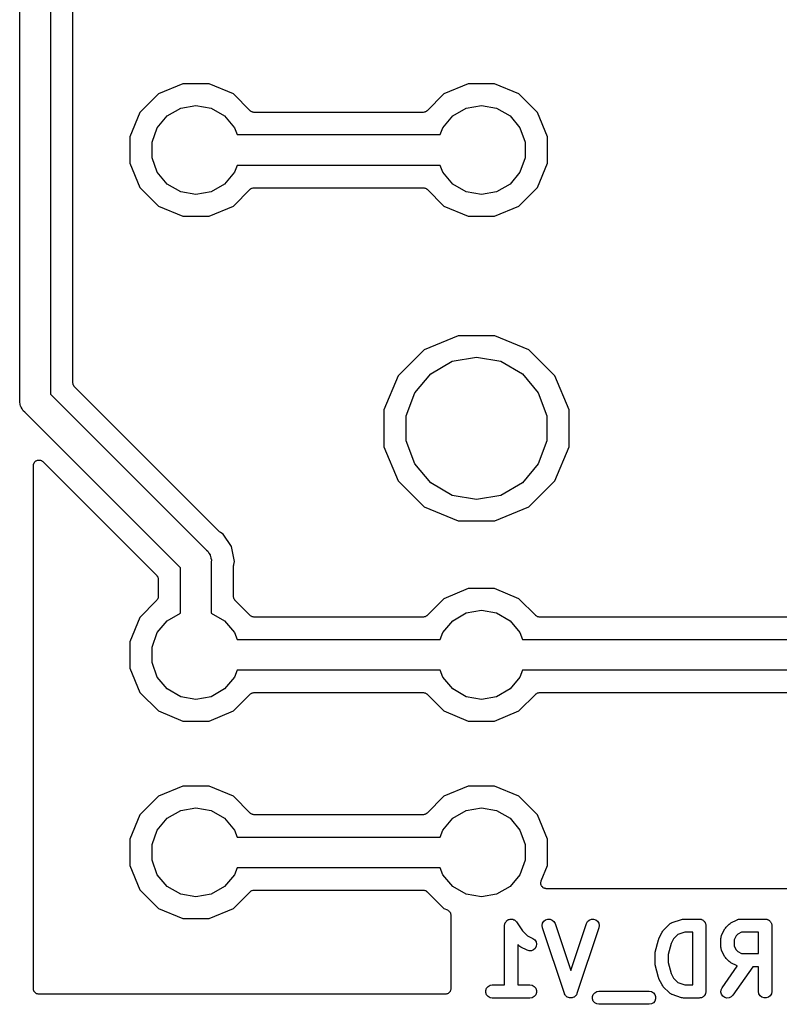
# Model space of a CAD drawing. Extents: x 66 to 115.1, y -104 to -36.7.
# Tile 1 of 10: x 73 to 90.3, y -104 to -81.5. Entities that reach past the tile are written whole.
import ezdxf

# ---------------------------------------------------------------- set-up
doc = ezdxf.new("R2010")
doc.units = 0
doc.header["$MEASUREMENT"] = 0
doc.layers.add('BLACK', color=7, linetype='CONTINUOUS')

msp = doc.modelspace()

# ---------------------------------------------------------------- linework, layer by layer
at = {"layer": 'BLACK', "linetype": 'CONTINUOUS'}
for p, q in [((72.99, -90.1947), (72.99, -51.535)), ((73.69, -51.4053), (73.69, -90.065)), ((74.198, -89.802), (74.198, -78.718)), ((76.7, -82.992), (76.1458, -83.2216)), ((77.3, -82.992), (76.7, -82.992)), ((77.8542, -83.2216), (77.3, -82.992)), ((83.2, -82.992), (82.6458, -83.2216)), ((83.8, -82.992), (83.2, -82.992)), ((84.3542, -83.2216), (83.8, -82.992)), ((76.1458, -83.2216), (75.7216, -83.6458)), ((78.2374, -83.6048), (77.8542, -83.2216)), ((82.6458, -83.2216), (82.2626, -83.6048)), ((84.7784, -83.6458), (84.3542, -83.2216)), ((75.7216, -83.6458), (75.492, -84.2)), ((76.3473, -83.7221), (76.6527, -83.5458)), ((76.6527, -83.5458), (77, -83.4846)), ((77, -83.4846), (77.3473, -83.5458)), ((77.3473, -83.5458), (77.6527, -83.7221)), ((78.242, -83.608), (78.2374, -83.6048)), ((78.2456, -83.6123), (78.242, -83.608)), ((78.26, -83.6206), (78.2456, -83.6123)), ((78.2736, -83.6301), (78.26, -83.6206)), ((78.279, -83.6315), (78.2736, -83.6301)), ((78.2838, -83.6343), (78.279, -83.6315)), ((78.3001, -83.6372), (78.2838, -83.6343)), ((78.3162, -83.6415), (78.3001, -83.6372)), ((78.3217, -83.641), (78.3162, -83.6415)), ((78.3272, -83.642), (78.3217, -83.641)), ((82.1728, -83.642), (78.3272, -83.642)), ((82.1783, -83.641), (82.1728, -83.642)), ((82.1838, -83.6415), (82.1783, -83.641)), ((82.1999, -83.6372), (82.1838, -83.6415)), ((82.2162, -83.6343), (82.1999, -83.6372)), ((82.221, -83.6315), (82.2162, -83.6343)), ((82.2264, -83.6301), (82.221, -83.6315)), ((82.24, -83.6206), (82.2264, -83.6301)), ((82.2544, -83.6123), (82.24, -83.6206)), ((82.258, -83.608), (82.2544, -83.6123)), ((82.2626, -83.6048), (82.258, -83.608)), ((82.8473, -83.7221), (83.1527, -83.5458)), ((83.1527, -83.5458), (83.5, -83.4846)), ((83.5, -83.4846), (83.8473, -83.5458)), ((83.8473, -83.5458), (84.1527, -83.7221)), ((85.008, -84.2), (84.7784, -83.6458)), ((76.1206, -83.9923), (76.3473, -83.7221)), ((77.6527, -83.7221), (77.8794, -83.9923)), ((82.6206, -83.9923), (82.8473, -83.7221)), ((84.1527, -83.7221), (84.3794, -83.9923)), ((76, -84.3237), (76.1206, -83.9923)), ((77.8794, -83.9923), (77.9368, -84.15)), ((82.5632, -84.15), (82.6206, -83.9923)), ((84.3794, -83.9923), (84.5, -84.3237)), ((75.492, -84.2), (75.492, -84.8)), ((76, -84.6763), (76, -84.3237)), ((77.9368, -84.15), (82.5632, -84.15)), ((84.5, -84.3237), (84.5, -84.6763)), ((85.008, -84.8), (85.008, -84.2)), ((76.1206, -85.0077), (76, -84.6763)), ((84.5, -84.6763), (84.3794, -85.0077)), ((75.492, -84.8), (75.7216, -85.3542)), ((76.3473, -85.2779), (76.1206, -85.0077)), ((77.8794, -85.0077), (77.6527, -85.2779)), ((77.9368, -84.85), (77.8794, -85.0077)), ((82.5632, -84.85), (77.9368, -84.85)), ((82.6206, -85.0077), (82.5632, -84.85)), ((82.8473, -85.2779), (82.6206, -85.0077)), ((84.3794, -85.0077), (84.1527, -85.2779)), ((84.7784, -85.3542), (85.008, -84.8)), ((75.7216, -85.3542), (76.1458, -85.7784)), ((76.6527, -85.4542), (76.3473, -85.2779)), ((77, -85.5154), (76.6527, -85.4542)), ((77.3473, -85.4542), (77, -85.5154)), ((77.6527, -85.2779), (77.3473, -85.4542)), ((77.8542, -85.7784), (78.2374, -85.3952)), ((78.2374, -85.3952), (78.242, -85.392)), ((78.242, -85.392), (78.2456, -85.3877)), ((78.2456, -85.3877), (78.26, -85.3794)), ((78.26, -85.3794), (78.2736, -85.3699)), ((78.2736, -85.3699), (78.279, -85.3685)), ((78.279, -85.3685), (78.2838, -85.3657)), ((78.2838, -85.3657), (78.3001, -85.3628)), ((78.3001, -85.3628), (78.3162, -85.3585)), ((78.3162, -85.3585), (78.3217, -85.359)), ((78.3217, -85.359), (78.3272, -85.358)), ((78.3272, -85.358), (82.1728, -85.358)), ((82.1728, -85.358), (82.1783, -85.359)), ((82.1783, -85.359), (82.1838, -85.3585)), ((82.1838, -85.3585), (82.1999, -85.3628)), ((82.1999, -85.3628), (82.2162, -85.3657)), ((82.2162, -85.3657), (82.221, -85.3685)), ((82.221, -85.3685), (82.2264, -85.3699)), ((82.2264, -85.3699), (82.24, -85.3794)), ((82.24, -85.3794), (82.2544, -85.3877)), ((82.2544, -85.3877), (82.258, -85.392)), ((82.258, -85.392), (82.2626, -85.3952)), ((82.2626, -85.3952), (82.6458, -85.7784)), ((83.1527, -85.4542), (82.8473, -85.2779)), ((83.5, -85.5154), (83.1527, -85.4542)), ((83.8473, -85.4542), (83.5, -85.5154)), ((84.1527, -85.2779), (83.8473, -85.4542)), ((84.3542, -85.7784), (84.7784, -85.3542)), ((76.1458, -85.7784), (76.7, -86.008)), ((77.3, -86.008), (77.8542, -85.7784)), ((82.6458, -85.7784), (83.2, -86.008)), ((83.8, -86.008), (84.3542, -85.7784)), ((76.7, -86.008), (77.3, -86.008)), ((83.2, -86.008), (83.8, -86.008)), ((82.9707, -88.732), (82.1959, -89.0529)), ((83.8093, -88.732), (82.9707, -88.732)), ((84.5841, -89.0529), (83.8093, -88.732)), ((82.1959, -89.0529), (81.6029, -89.6459)), ((82.8343, -89.3133), (83.39, -89.2153)), ((83.39, -89.2153), (83.9457, -89.3133)), ((85.1771, -89.6459), (84.5841, -89.0529)), ((82.3457, -89.5954), (82.8343, -89.3133)), ((83.9457, -89.3133), (84.4343, -89.5954)), ((81.6029, -89.6459), (81.282, -90.4207)), ((81.983, -90.0277), (82.3457, -89.5954)), ((84.4343, -89.5954), (84.797, -90.0277)), ((85.498, -90.4207), (85.1771, -89.6459)), ((74.199, -89.8075), (74.198, -89.802)), ((74.1985, -89.8131), (74.199, -89.8075)), ((74.2028, -89.8291), (74.1985, -89.8131)), ((74.2057, -89.8454), (74.2028, -89.8291)), ((74.2085, -89.8503), (74.2057, -89.8454)), ((74.2099, -89.8557), (74.2085, -89.8503)), ((74.2194, -89.8693), (74.2099, -89.8557)), ((74.2277, -89.8836), (74.2194, -89.8693)), ((74.232, -89.8872), (74.2277, -89.8836)), ((74.2352, -89.8918), (74.232, -89.8872)), ((74.8286, -90.4852), (74.2352, -89.8918)), ((73.69, -90.065), (77.2367, -93.6117)), ((81.79, -90.5579), (81.983, -90.0277)), ((84.797, -90.0277), (84.99, -90.5579)), ((72.986, -90.241), (72.99, -90.1947)), ((72.998, -90.2858), (72.986, -90.241)), ((73.006, -90.3316), (72.998, -90.2858)), ((73.0139, -90.3451), (73.006, -90.3316)), ((73.0179, -90.3602), (73.0139, -90.3451)), ((73.0445, -90.3982), (73.0179, -90.3602)), ((73.0678, -90.4385), (73.0445, -90.3982)), ((73.1033, -90.4683), (73.0678, -90.4385)), ((76.65, -94.015), (73.1033, -90.4683)), ((77.5381, -93.1947), (74.8286, -90.4852)), ((81.282, -90.4207), (81.282, -91.2593)), ((81.79, -91.1221), (81.79, -90.5579)), ((84.99, -90.5579), (84.99, -91.1221)), ((85.498, -91.2593), (85.498, -90.4207)), ((81.282, -91.2593), (81.6029, -92.0341)), ((81.983, -91.6523), (81.79, -91.1221)), ((84.99, -91.1221), (84.797, -91.6523)), ((85.1771, -92.0341), (85.498, -91.2593)), ((73.298, -91.688), (73.3009, -91.6717)), ((73.298, -103.605), (73.298, -91.688)), ((73.3009, -91.6717), (73.3023, -91.6551)), ((73.3023, -91.6551), (73.3047, -91.6501)), ((73.3047, -91.6501), (73.3057, -91.6446)), ((73.3057, -91.6446), (73.314, -91.6302)), ((73.314, -91.6302), (73.321, -91.6152)), ((73.321, -91.6152), (73.3249, -91.6112)), ((73.3249, -91.6112), (73.3277, -91.6064)), ((73.3277, -91.6064), (73.3404, -91.5957)), ((73.3404, -91.5957), (73.3522, -91.584)), ((73.3522, -91.584), (73.3572, -91.5816)), ((73.3572, -91.5816), (73.3615, -91.578)), ((73.3615, -91.578), (73.3771, -91.5723)), ((73.3771, -91.5723), (73.3921, -91.5653)), ((73.3921, -91.5653), (73.3977, -91.5648)), ((73.3977, -91.5648), (73.4029, -91.5629)), ((73.4029, -91.5629), (73.4195, -91.5629)), ((73.4195, -91.5629), (73.4361, -91.5615)), ((73.4361, -91.5615), (73.4415, -91.5629)), ((73.4415, -91.5629), (73.4471, -91.5629)), ((73.4471, -91.5629), (73.4626, -91.5686)), ((73.4626, -91.5686), (73.4787, -91.5729)), ((73.4787, -91.5729), (73.4832, -91.5761)), ((73.4832, -91.5761), (73.4885, -91.578)), ((73.4885, -91.578), (73.5012, -91.5887)), ((73.5012, -91.5887), (73.5148, -91.5982)), ((73.5148, -91.5982), (76.1048, -94.1882)), ((82.3457, -92.0846), (81.983, -91.6523)), ((84.797, -91.6523), (84.4343, -92.0846)), ((81.6029, -92.0341), (82.1959, -92.6271)), ((82.8343, -92.3667), (82.3457, -92.0846)), ((84.4343, -92.0846), (83.9457, -92.3667)), ((84.5841, -92.6271), (85.1771, -92.0341)), ((83.39, -92.4647), (82.8343, -92.3667)), ((83.9457, -92.3667), (83.39, -92.4647)), ((82.1959, -92.6271), (82.9707, -92.948)), ((83.8093, -92.948), (84.5841, -92.6271)), ((82.9707, -92.948), (83.8093, -92.948)), ((77.5483, -93.2019), (77.5381, -93.1947)), ((77.5573, -93.2105), (77.5483, -93.2019)), ((77.6186, -93.2514), (77.5573, -93.2105)), ((77.8082, -93.5352), (77.6186, -93.2514)), ((77.2367, -93.6117), (77.2723, -93.6416)), ((77.2723, -93.6416), (77.2955, -93.6818)), ((77.2955, -93.6818), (77.3221, -93.7198)), ((77.3221, -93.7198), (77.3261, -93.7349)), ((77.3261, -93.7349), (77.334, -93.7484)), ((77.334, -93.7484), (77.342, -93.7942)), ((77.8604, -93.7978), (77.8082, -93.5352)), ((77.342, -93.7942), (77.354, -93.839)), ((77.354, -93.839), (77.35, -93.8853)), ((77.35, -93.8853), (77.35, -95.0474)), ((77.858, -93.967), (77.8602, -93.9547)), ((77.858, -94.6728), (77.858, -93.967)), ((77.8602, -93.9547), (77.8604, -93.9422)), ((77.8748, -93.87), (77.8604, -93.7978)), ((77.8604, -93.7978), (77.8604, -93.7978)), ((77.8604, -93.9422), (77.8748, -93.87)), ((76.1048, -94.1882), (76.108, -94.1928)), ((76.108, -94.1928), (76.1123, -94.1964)), ((76.1123, -94.1964), (76.1206, -94.2107)), ((76.65, -95.0474), (76.65, -94.015)), ((76.1206, -94.2107), (76.1301, -94.2243)), ((76.1301, -94.2243), (76.1315, -94.2297)), ((76.1315, -94.2297), (76.1343, -94.2346)), ((76.1343, -94.2346), (76.1372, -94.2509)), ((76.1372, -94.2509), (76.1415, -94.2669)), ((76.1415, -94.2669), (76.141, -94.2725)), ((76.141, -94.2725), (76.142, -94.278)), ((76.142, -94.278), (76.142, -94.6728)), ((83.2, -94.492), (82.6458, -94.7216)), ((83.8, -94.492), (83.2, -94.492)), ((84.3542, -94.7216), (83.8, -94.492)), ((76.1048, -94.7626), (75.7216, -95.1458)), ((76.108, -94.758), (76.1048, -94.7626)), ((76.1123, -94.7544), (76.108, -94.758)), ((76.1206, -94.74), (76.1123, -94.7544)), ((76.1301, -94.7264), (76.1206, -94.74)), ((76.1315, -94.721), (76.1301, -94.7264)), ((76.1343, -94.7162), (76.1315, -94.721)), ((76.1372, -94.6999), (76.1343, -94.7162)), ((76.1415, -94.6838), (76.1372, -94.6999)), ((76.142, -94.6728), (76.141, -94.6783)), ((76.141, -94.6783), (76.1415, -94.6838)), ((77.859, -94.6783), (77.858, -94.6728)), ((77.8585, -94.6838), (77.859, -94.6783)), ((77.8628, -94.6999), (77.8585, -94.6838)), ((77.8657, -94.7162), (77.8628, -94.6999)), ((77.8685, -94.721), (77.8657, -94.7162)), ((77.8699, -94.7264), (77.8685, -94.721)), ((77.8794, -94.74), (77.8699, -94.7264)), ((77.8877, -94.7544), (77.8794, -94.74)), ((77.892, -94.758), (77.8877, -94.7544)), ((77.8952, -94.7626), (77.892, -94.758)), ((78.2374, -95.1048), (77.8952, -94.7626)), ((82.6458, -94.7216), (82.2626, -95.1048)), ((84.7374, -95.1048), (84.3542, -94.7216)), ((76.3473, -95.2221), (76.65, -95.0474)), ((77.35, -95.0474), (77.6527, -95.2221)), ((82.8473, -95.2221), (83.1527, -95.0458)), ((83.1527, -95.0458), (83.5, -94.9846)), ((83.5, -94.9846), (83.8473, -95.0458)), ((83.8473, -95.0458), (84.1527, -95.2221)), ((75.7216, -95.1458), (75.492, -95.7)), ((76.1206, -95.4923), (76.3473, -95.2221)), ((77.6527, -95.2221), (77.8794, -95.4923)), ((78.242, -95.108), (78.2374, -95.1048)), ((78.2456, -95.1123), (78.242, -95.108)), ((78.26, -95.1206), (78.2456, -95.1123)), ((78.2736, -95.1301), (78.26, -95.1206)), ((78.279, -95.1315), (78.2736, -95.1301)), ((78.2838, -95.1343), (78.279, -95.1315)), ((78.3001, -95.1372), (78.2838, -95.1343)), ((78.3162, -95.1415), (78.3001, -95.1372)), ((78.3217, -95.141), (78.3162, -95.1415)), ((78.3272, -95.142), (78.3217, -95.141)), ((82.1728, -95.142), (78.3272, -95.142)), ((82.1783, -95.141), (82.1728, -95.142)), ((82.1838, -95.1415), (82.1783, -95.141)), ((82.1999, -95.1372), (82.1838, -95.1415)), ((82.2162, -95.1343), (82.1999, -95.1372)), ((82.221, -95.1315), (82.2162, -95.1343)), ((82.2264, -95.1301), (82.221, -95.1315)), ((82.24, -95.1206), (82.2264, -95.1301)), ((82.2544, -95.1123), (82.24, -95.1206)), ((82.258, -95.108), (82.2544, -95.1123)), ((82.2626, -95.1048), (82.258, -95.108)), ((82.6206, -95.4923), (82.8473, -95.2221)), ((84.1527, -95.2221), (84.3794, -95.4923)), ((84.742, -95.108), (84.7374, -95.1048)), ((84.7456, -95.1123), (84.742, -95.108)), ((84.76, -95.1206), (84.7456, -95.1123)), ((84.7736, -95.1301), (84.76, -95.1206)), ((84.779, -95.1315), (84.7736, -95.1301)), ((84.7838, -95.1343), (84.779, -95.1315)), ((84.8001, -95.1372), (84.7838, -95.1343)), ((84.8162, -95.1415), (84.8001, -95.1372)), ((84.8217, -95.141), (84.8162, -95.1415)), ((84.8272, -95.142), (84.8217, -95.141)), ((90.6728, -95.142), (84.8272, -95.142)), ((76, -95.8237), (76.1206, -95.4923)), ((77.8794, -95.4923), (77.9368, -95.65)), ((82.5632, -95.65), (82.6206, -95.4923)), ((84.3794, -95.4923), (84.4368, -95.65)), ((75.492, -95.7), (75.492, -96.3)), ((77.9368, -95.65), (82.5632, -95.65)), ((84.4368, -95.65), (91.0632, -95.65)), ((76, -96.1763), (76, -95.8237)), ((76.1206, -96.5077), (76, -96.1763)), ((75.492, -96.3), (75.7216, -96.8542)), ((77.9368, -96.35), (77.8794, -96.5077)), ((82.5632, -96.35), (77.9368, -96.35)), ((82.6206, -96.5077), (82.5632, -96.35)), ((84.4368, -96.35), (84.3794, -96.5077)), ((91.0632, -96.35), (84.4368, -96.35)), ((76.3473, -96.7779), (76.1206, -96.5077)), ((77.8794, -96.5077), (77.6527, -96.7779)), ((82.8473, -96.7779), (82.6206, -96.5077)), ((84.3794, -96.5077), (84.1527, -96.7779)), ((75.7216, -96.8542), (76.1458, -97.2784)), ((76.6527, -96.9542), (76.3473, -96.7779)), ((77.6527, -96.7779), (77.3473, -96.9542)), ((77.8542, -97.2784), (78.2374, -96.8952)), ((78.2374, -96.8952), (78.242, -96.892)), ((78.242, -96.892), (78.2456, -96.8877)), ((78.2456, -96.8877), (78.26, -96.8794)), ((78.26, -96.8794), (78.2736, -96.8699)), ((78.2736, -96.8699), (78.279, -96.8685)), ((78.279, -96.8685), (78.2838, -96.8657)), ((78.2838, -96.8657), (78.3001, -96.8628)), ((78.3001, -96.8628), (78.3162, -96.8585)), ((78.3162, -96.8585), (78.3217, -96.859)), ((78.3217, -96.859), (78.3272, -96.858)), ((78.3272, -96.858), (82.1728, -96.858)), ((82.1728, -96.858), (82.1783, -96.859)), ((82.1783, -96.859), (82.1838, -96.8585)), ((82.1838, -96.8585), (82.1999, -96.8628)), ((82.1999, -96.8628), (82.2162, -96.8657)), ((82.2162, -96.8657), (82.221, -96.8685)), ((82.221, -96.8685), (82.2264, -96.8699)), ((82.2264, -96.8699), (82.24, -96.8794)), ((82.24, -96.8794), (82.2544, -96.8877)), ((82.2544, -96.8877), (82.258, -96.892)), ((82.258, -96.892), (82.2626, -96.8952)), ((82.2626, -96.8952), (82.6458, -97.2784)), ((83.1527, -96.9542), (82.8473, -96.7779)), ((84.1527, -96.7779), (83.8473, -96.9542)), ((84.3542, -97.2784), (84.7374, -96.8952)), ((84.7374, -96.8952), (84.742, -96.892)), ((84.742, -96.892), (84.7456, -96.8877)), ((84.7456, -96.8877), (84.76, -96.8794)), ((84.76, -96.8794), (84.7736, -96.8699)), ((84.7736, -96.8699), (84.779, -96.8685)), ((84.779, -96.8685), (84.7838, -96.8657)), ((84.7838, -96.8657), (84.8001, -96.8628)), ((84.8001, -96.8628), (84.8162, -96.8585)), ((84.8162, -96.8585), (84.8217, -96.859)), ((84.8217, -96.859), (84.8272, -96.858)), ((84.8272, -96.858), (90.6728, -96.858)), ((77, -97.0154), (76.6527, -96.9542)), ((77.3473, -96.9542), (77, -97.0154)), ((83.5, -97.0154), (83.1527, -96.9542)), ((83.8473, -96.9542), (83.5, -97.0154)), ((76.1458, -97.2784), (76.7, -97.508)), ((77.3, -97.508), (77.8542, -97.2784)), ((82.6458, -97.2784), (83.2, -97.508)), ((83.8, -97.508), (84.3542, -97.2784)), ((76.7, -97.508), (77.3, -97.508)), ((83.2, -97.508), (83.8, -97.508)), ((76.7, -98.992), (76.1458, -99.2216)), ((77.3, -98.992), (76.7, -98.992)), ((77.8542, -99.2216), (77.3, -98.992)), ((83.2, -98.992), (82.6458, -99.2216)), ((83.8, -98.992), (83.2, -98.992)), ((84.3542, -99.2216), (83.8, -98.992)), ((76.1458, -99.2216), (75.7216, -99.6458)), ((78.2374, -99.6048), (77.8542, -99.2216)), ((82.6458, -99.2216), (82.2626, -99.6048)), ((84.7784, -99.6458), (84.3542, -99.2216)), ((76.3473, -99.7221), (76.6527, -99.5458)), ((76.6527, -99.5458), (77, -99.4846)), ((77, -99.4846), (77.3473, -99.5458)), ((77.3473, -99.5458), (77.6527, -99.7221)), ((82.8473, -99.7221), (83.1527, -99.5458)), ((83.1527, -99.5458), (83.5, -99.4846)), ((83.5, -99.4846), (83.8473, -99.5458)), ((83.8473, -99.5458), (84.1527, -99.7221)), ((75.7216, -99.6458), (75.492, -100.2)), ((76.1206, -99.9923), (76.3473, -99.7221)), ((77.6527, -99.7221), (77.8794, -99.9923)), ((78.242, -99.608), (78.2374, -99.6048)), ((78.2456, -99.6123), (78.242, -99.608)), ((78.26, -99.6206), (78.2456, -99.6123)), ((78.2736, -99.6301), (78.26, -99.6206)), ((78.279, -99.6315), (78.2736, -99.6301)), ((78.2838, -99.6343), (78.279, -99.6315)), ((78.3001, -99.6372), (78.2838, -99.6343)), ((78.3162, -99.6415), (78.3001, -99.6372)), ((78.3217, -99.641), (78.3162, -99.6415)), ((78.3272, -99.642), (78.3217, -99.641)), ((82.1728, -99.642), (78.3272, -99.642)), ((82.1783, -99.641), (82.1728, -99.642)), ((82.1838, -99.6415), (82.1783, -99.641)), ((82.1999, -99.6372), (82.1838, -99.6415)), ((82.2162, -99.6343), (82.1999, -99.6372)), ((82.221, -99.6315), (82.2162, -99.6343)), ((82.2264, -99.6301), (82.221, -99.6315)), ((82.24, -99.6206), (82.2264, -99.6301)), ((82.2544, -99.6123), (82.24, -99.6206)), ((82.258, -99.608), (82.2544, -99.6123)), ((82.2626, -99.6048), (82.258, -99.608)), ((82.6206, -99.9923), (82.8473, -99.7221)), ((84.1527, -99.7221), (84.3794, -99.9923)), ((85.008, -100.2), (84.7784, -99.6458)), ((76, -100.324), (76.1206, -99.9923)), ((77.8794, -99.9923), (77.9368, -100.15)), ((82.5632, -100.15), (82.6206, -99.9923)), ((84.3794, -99.9923), (84.5, -100.324)), ((75.492, -100.2), (75.492, -100.8)), ((77.9368, -100.15), (82.5632, -100.15)), ((85.008, -100.8), (85.008, -100.2)), ((76, -100.676), (76, -100.324)), ((84.5, -100.324), (84.5, -100.676)), ((76.1206, -101.008), (76, -100.676)), ((84.5, -100.676), (84.3794, -101.008)), ((75.492, -100.8), (75.7216, -101.354)), ((77.9368, -100.85), (77.8794, -101.008)), ((82.5632, -100.85), (77.9368, -100.85)), ((82.6206, -101.008), (82.5632, -100.85)), ((84.8624, -101.151), (85.008, -100.8)), ((76.3473, -101.278), (76.1206, -101.008)), ((77.8794, -101.008), (77.6527, -101.278)), ((82.8473, -101.278), (82.6206, -101.008)), ((84.3794, -101.008), (84.1527, -101.278)), ((84.8594, -101.165), (84.8624, -101.151)), ((75.7216, -101.354), (76.1458, -101.778)), ((76.6527, -101.454), (76.3473, -101.278)), ((77.6527, -101.278), (77.3473, -101.454)), ((78.2456, -101.388), (78.26, -101.379)), ((78.26, -101.379), (78.2736, -101.37)), ((78.2736, -101.37), (78.279, -101.368)), ((78.279, -101.368), (78.2838, -101.366)), ((78.2838, -101.366), (78.3001, -101.363)), ((78.3001, -101.363), (78.3162, -101.358)), ((78.3162, -101.358), (78.3217, -101.359)), ((78.3217, -101.359), (78.3272, -101.358)), ((78.3272, -101.358), (82.1728, -101.358)), ((82.1728, -101.358), (82.1783, -101.359)), ((82.1783, -101.359), (82.1838, -101.358)), ((82.1838, -101.358), (82.1999, -101.363)), ((82.1999, -101.363), (82.2162, -101.366)), ((82.2162, -101.366), (82.221, -101.368)), ((82.221, -101.368), (82.2264, -101.37)), ((82.2264, -101.37), (82.24, -101.379)), ((82.24, -101.379), (82.2544, -101.388)), ((83.1527, -101.454), (82.8473, -101.278)), ((84.1527, -101.278), (83.8473, -101.454)), ((84.8529, -101.194), (84.8547, -101.186)), ((84.8547, -101.208), (84.8529, -101.194)), ((84.8547, -101.178), (84.8594, -101.165)), ((84.8547, -101.186), (84.8547, -101.178)), ((84.8547, -101.222), (84.8547, -101.208)), ((84.8575, -101.23), (84.8547, -101.222)), ((84.8586, -101.238), (84.8575, -101.23)), ((84.865, -101.25), (84.8586, -101.238)), ((84.8698, -101.263), (84.865, -101.25)), ((84.8751, -101.27), (84.8698, -101.263)), ((84.879, -101.277), (84.8751, -101.27)), ((84.8892, -101.287), (84.879, -101.277)), ((84.8981, -101.297), (84.8892, -101.287)), ((84.9054, -101.301), (84.8981, -101.297)), ((84.9115, -101.307), (84.9054, -101.301)), ((84.9243, -101.312), (84.9115, -101.307)), ((84.9363, -101.319), (84.9243, -101.312)), ((84.9446, -101.321), (84.9363, -101.319)), ((84.9523, -101.324), (84.9446, -101.321)), ((84.9661, -101.325), (84.9523, -101.324)), ((84.9798, -101.327), (84.9661, -101.325)), ((90.5202, -101.327), (84.9798, -101.327)), ((77, -101.515), (76.6527, -101.454)), ((77.3473, -101.454), (77, -101.515)), ((77.8542, -101.778), (78.2374, -101.395)), ((78.2374, -101.395), (78.242, -101.392)), ((78.242, -101.392), (78.2456, -101.388)), ((82.2544, -101.388), (82.258, -101.392)), ((82.258, -101.392), (82.2626, -101.395)), ((82.2626, -101.395), (82.6458, -101.778)), ((83.5, -101.515), (83.1527, -101.454)), ((83.8473, -101.454), (83.5, -101.515)), ((76.1458, -101.778), (76.7, -102.008)), ((77.3, -102.008), (77.8542, -101.778)), ((82.6458, -101.778), (82.7279, -101.812)), ((82.7279, -101.812), (82.7349, -101.817)), ((82.7349, -101.817), (82.7428, -101.82)), ((82.7428, -101.82), (82.7534, -101.829)), ((82.7534, -101.829), (82.7651, -101.836)), ((76.7, -102.008), (77.3, -102.008)), ((82.7651, -101.836), (82.7702, -101.843)), ((82.7702, -101.843), (82.7766, -101.848)), ((82.7766, -101.848), (82.7835, -101.86)), ((82.7835, -101.86), (82.7919, -101.871)), ((82.7919, -101.871), (82.7944, -101.879)), ((82.7944, -101.879), (82.7986, -101.886)), ((82.7986, -101.886), (82.801, -101.9)), ((82.801, -101.9), (82.8052, -101.913)), ((82.8052, -101.913), (82.8048, -101.922)), ((82.8048, -101.922), (82.8063, -101.93)), ((82.8063, -101.93), (82.8063, -103.605)), ((84.075, -102.06), (84.0899, -102.05)), ((84.0899, -102.05), (84.1036, -102.039)), ((84.1036, -102.039), (84.1114, -102.036)), ((84.1114, -102.036), (84.1183, -102.031)), ((84.1183, -102.031), (84.1357, -102.027)), ((84.1357, -102.027), (84.1525, -102.021)), ((84.1525, -102.021), (84.1608, -102.021)), ((84.1608, -102.021), (84.1689, -102.019)), ((84.1689, -102.019), (84.1867, -102.021)), ((84.1867, -102.021), (84.2046, -102.021)), ((84.2046, -102.021), (84.2124, -102.024)), ((84.2124, -102.024), (84.2207, -102.025)), ((84.2207, -102.025), (84.2367, -102.033)), ((84.2367, -102.033), (84.2536, -102.039)), ((84.2536, -102.039), (84.2599, -102.044)), ((84.2599, -102.044), (84.2674, -102.048)), ((84.2674, -102.048), (84.2798, -102.061)), ((84.9235, -102.069), (84.9643, -102.037)), ((84.9643, -102.037), (85.0137, -102.02)), ((85.0137, -102.02), (85.0658, -102.022)), ((85.0658, -102.022), (85.1142, -102.041)), ((85.1142, -102.041), (85.1532, -102.075)), ((85.9182, -102.075), (85.9572, -102.041)), ((85.9572, -102.041), (86.0056, -102.022)), ((86.0056, -102.022), (86.0577, -102.02)), ((86.0577, -102.02), (86.1071, -102.037)), ((86.1071, -102.037), (86.1479, -102.069)), ((87.8454, -102.098), (88.0597, -102.026)), ((88.0597, -102.026), (88.0835, -102.023)), ((88.0835, -102.023), (88.1071, -102.019)), ((88.1071, -102.019), (88.4643, -102.019)), ((88.4643, -102.019), (88.4772, -102.021)), ((88.4772, -102.021), (88.4903, -102.021)), ((88.4903, -102.021), (88.5027, -102.025)), ((88.5027, -102.025), (88.5156, -102.028)), ((88.5156, -102.028), (88.527, -102.034)), ((88.527, -102.034), (88.5393, -102.039)), ((88.5393, -102.039), (88.5493, -102.047)), ((88.5493, -102.047), (88.5607, -102.054)), ((88.5607, -102.054), (88.5691, -102.064)), ((89.1829, -102.106), (89.3258, -102.034)), ((89.3258, -102.034), (89.3341, -102.032)), ((89.3341, -102.032), (89.3416, -102.028)), ((89.3416, -102.028), (89.3589, -102.025)), ((89.3589, -102.025), (89.3757, -102.02)), ((89.3757, -102.02), (89.3843, -102.02)), ((89.3843, -102.02), (89.3929, -102.019)), ((89.3929, -102.019), (89.9643, -102.019)), ((89.9643, -102.019), (89.9772, -102.021)), ((89.9772, -102.021), (89.9903, -102.021)), ((89.9903, -102.021), (90.0027, -102.025)), ((90.0027, -102.025), (90.0156, -102.028)), ((90.0156, -102.028), (90.027, -102.034)), ((90.027, -102.034), (90.0393, -102.039)), ((90.0393, -102.039), (90.0493, -102.047)), ((90.0493, -102.047), (90.0607, -102.054)), ((90.0607, -102.054), (90.0691, -102.064)), ((84.0286, -102.169), (84.03, -102.16)), ((84.0286, -103.519), (84.0286, -102.169)), ((84.0295, -102.152), (84.0345, -102.135)), ((84.03, -102.16), (84.0295, -102.152)), ((84.0345, -102.135), (84.0376, -102.117)), ((84.0376, -102.117), (84.0418, -102.11)), ((84.0418, -102.11), (84.0441, -102.102)), ((84.0441, -102.102), (84.0547, -102.088)), ((84.0547, -102.088), (84.0637, -102.072)), ((84.0637, -102.072), (84.07, -102.067)), ((84.07, -102.067), (84.075, -102.06)), ((84.2798, -102.061), (84.2935, -102.072)), ((84.2935, -102.072), (84.2976, -102.079)), ((84.2976, -102.079), (84.3034, -102.085)), ((84.3034, -102.085), (84.438, -102.287)), ((84.8858, -102.164), (84.8962, -102.113)), ((84.8934, -102.216), (84.8858, -102.164)), ((85.3934, -103.716), (84.8934, -102.216)), ((84.8962, -102.113), (84.9235, -102.069)), ((85.1532, -102.075), (85.178, -102.121)), ((85.178, -102.121), (85.5357, -103.194)), ((85.5357, -103.194), (85.8934, -102.121)), ((86.178, -102.216), (85.678, -103.716)), ((85.8934, -102.121), (85.9182, -102.075)), ((86.1479, -102.069), (86.1752, -102.113)), ((86.1752, -102.113), (86.1857, -102.164)), ((86.1857, -102.164), (86.178, -102.216)), ((87.6301, -102.296), (87.6439, -102.277)), ((87.6439, -102.277), (87.7868, -102.134)), ((87.7868, -102.134), (87.7939, -102.129)), ((87.7939, -102.129), (87.7996, -102.123)), ((87.7996, -102.123), (87.8151, -102.114)), ((87.8151, -102.114), (87.8295, -102.104)), ((87.8295, -102.104), (87.8378, -102.102)), ((87.8378, -102.102), (87.8454, -102.098)), ((88.5691, -102.064), (88.5792, -102.072)), ((88.5792, -102.072), (88.5858, -102.084)), ((88.5858, -102.084), (88.5942, -102.094)), ((88.5942, -102.094), (88.5987, -102.106)), ((88.5987, -102.106), (88.6052, -102.117)), ((88.6052, -102.117), (88.6075, -102.13)), ((88.6075, -102.13), (88.612, -102.143)), ((88.612, -102.143), (88.612, -102.156)), ((88.612, -102.156), (88.6143, -102.169)), ((88.6143, -102.169), (88.6143, -103.669)), ((88.973, -102.387), (89.0444, -102.244)), ((89.0444, -102.244), (89.0587, -102.225)), ((89.0587, -102.225), (89.0725, -102.205)), ((89.0725, -102.205), (89.1439, -102.134)), ((89.1439, -102.134), (89.1636, -102.12)), ((89.1636, -102.12), (89.1829, -102.106)), ((90.0691, -102.064), (90.0792, -102.072)), ((90.0792, -102.072), (90.0858, -102.084)), ((90.0858, -102.084), (90.0942, -102.094)), ((90.0942, -102.094), (90.0987, -102.106)), ((90.0987, -102.106), (90.1052, -102.117)), ((90.1052, -102.117), (90.1075, -102.13)), ((90.1075, -102.13), (90.112, -102.143)), ((90.112, -102.143), (90.112, -102.156)), ((90.112, -102.156), (90.1143, -102.169)), ((90.1143, -102.169), (90.1143, -103.669)), ((84.438, -102.287), (84.5531, -102.402)), ((84.5531, -102.402), (84.6742, -102.463)), ((84.6742, -102.463), (84.7161, -102.494)), ((84.7161, -102.494), (84.7448, -102.537)), ((87.4616, -102.775), (87.5331, -102.489)), ((87.5331, -102.489), (87.5397, -102.474)), ((87.5397, -102.474), (87.5444, -102.459)), ((87.5444, -102.459), (87.6158, -102.316)), ((87.6158, -102.316), (87.6301, -102.296)), ((87.8733, -102.472), (87.8201, -102.578)), ((87.9739, -102.371), (87.8733, -102.472)), ((88.1315, -102.319), (87.9739, -102.371)), ((88.3143, -102.319), (88.1315, -102.319)), ((88.3143, -103.519), (88.3143, -102.319)), ((88.9571, -102.454), (88.9586, -102.446)), ((88.9571, -102.669), (88.9571, -102.454)), ((88.9581, -102.437), (88.9631, -102.42)), ((88.9586, -102.446), (88.9581, -102.437)), ((88.9631, -102.42), (88.9662, -102.403)), ((88.9662, -102.403), (88.9705, -102.395)), ((88.9705, -102.395), (88.973, -102.387)), ((89.3018, -102.4), (89.2571, -102.49)), ((89.2571, -102.49), (89.2571, -102.633)), ((89.3389, -102.363), (89.3018, -102.4)), ((89.4283, -102.319), (89.3389, -102.363)), ((89.8143, -102.319), (89.4283, -102.319)), ((89.8143, -102.804), (89.8143, -102.319)), ((84.3582, -102.632), (84.3286, -102.602)), ((84.3286, -102.602), (84.3286, -103.519)), ((84.3779, -102.646), (84.3582, -102.632)), ((84.3972, -102.66), (84.3779, -102.646)), ((84.5401, -102.731), (84.3972, -102.66)), ((84.6898, -102.722), (84.642, -102.743)), ((84.7276, -102.687), (84.6898, -102.722)), ((84.7509, -102.64), (84.7276, -102.687)), ((84.7448, -102.537), (84.7569, -102.588)), ((84.7569, -102.588), (84.7509, -102.64)), ((87.8201, -102.578), (87.7571, -102.83)), ((88.9586, -102.677), (88.9571, -102.669)), ((88.9581, -102.686), (88.9586, -102.677)), ((88.9631, -102.703), (88.9581, -102.686)), ((88.9662, -102.72), (88.9631, -102.703)), ((88.9705, -102.727), (88.9662, -102.72)), ((88.973, -102.736), (88.9705, -102.727)), ((89.2571, -102.633), (89.3019, -102.723)), ((89.3019, -102.723), (89.3389, -102.76)), ((84.59, -102.746), (84.5401, -102.731)), ((84.642, -102.743), (84.59, -102.746)), ((87.4571, -102.811), (87.4603, -102.793)), ((87.4571, -103.026), (87.4571, -102.811)), ((87.4603, -102.793), (87.4616, -102.775)), ((87.7571, -102.83), (87.7571, -103.007)), ((89.0444, -102.879), (88.973, -102.736)), ((89.0587, -102.898), (89.0444, -102.879)), ((89.0725, -102.917), (89.0587, -102.898)), ((89.1439, -102.989), (89.0725, -102.917)), ((89.3389, -102.76), (89.4283, -102.804)), ((89.4283, -102.804), (89.8143, -102.804)), ((87.4603, -103.044), (87.4571, -103.026)), ((87.4616, -103.062), (87.4603, -103.044)), ((87.5331, -103.348), (87.4616, -103.062)), ((87.7571, -103.007), (87.8201, -103.259)), ((88.9843, -103.583), (89.3294, -103.09)), ((89.1636, -103.003), (89.1439, -102.989)), ((89.1829, -103.017), (89.1636, -103.003)), ((89.3258, -103.088), (89.1829, -103.017)), ((89.6852, -103.104), (89.23, -103.755)), ((89.3294, -103.09), (89.3258, -103.088)), ((89.8143, -103.104), (89.6852, -103.104)), ((89.8143, -103.669), (89.8143, -103.104)), ((87.5397, -103.363), (87.5331, -103.348)), ((87.5444, -103.379), (87.5397, -103.363)), ((87.6158, -103.521), (87.5444, -103.379)), ((87.8201, -103.259), (87.8733, -103.365)), ((87.8733, -103.365), (87.9739, -103.466)), ((73.2999, -103.616), (73.298, -103.605)), ((73.2999, -103.627), (73.2999, -103.616)), ((82.8063, -103.605), (82.8044, -103.616)), ((82.8044, -103.616), (82.8044, -103.627)), ((83.6023, -103.643), (83.6201, -103.594)), ((83.6201, -103.594), (83.6536, -103.554)), ((83.6536, -103.554), (83.6987, -103.528)), ((83.6987, -103.528), (83.75, -103.519)), ((83.75, -103.519), (84.0286, -103.519)), ((84.3286, -103.519), (84.6071, -103.519)), ((84.6071, -103.519), (84.6584, -103.528)), ((84.6584, -103.528), (84.7036, -103.554)), ((84.7036, -103.554), (84.737, -103.594)), ((84.737, -103.594), (84.7549, -103.643)), ((87.6301, -103.541), (87.6158, -103.521)), ((87.6439, -103.56), (87.6301, -103.541)), ((87.7868, -103.703), (87.6439, -103.56)), ((87.9739, -103.466), (88.1315, -103.519)), ((88.1315, -103.519), (88.3143, -103.519)), ((88.9622, -103.63), (88.9843, -103.583)), ((73.3037, -103.637), (73.2999, -103.627)), ((73.3057, -103.648), (73.3037, -103.637)), ((73.3112, -103.658), (73.3057, -103.648)), ((73.315, -103.668), (73.3112, -103.658)), ((73.3222, -103.677), (73.315, -103.668)), ((73.3277, -103.687), (73.3222, -103.677)), ((73.3362, -103.694), (73.3277, -103.687)), ((73.3434, -103.702), (73.3362, -103.694)), ((73.353, -103.708), (73.3434, -103.702)), ((73.3615, -103.715), (73.353, -103.708)), ((73.3719, -103.719), (73.3615, -103.715)), ((73.3816, -103.724), (73.3719, -103.719)), ((73.3925, -103.726), (73.3816, -103.724)), ((73.4029, -103.73), (73.3925, -103.726)), ((73.4141, -103.73), (73.4029, -103.73)), ((73.425, -103.732), (73.4141, -103.73)), ((82.6793, -103.732), (73.425, -103.732)), ((82.6902, -103.73), (82.6793, -103.732)), ((82.7013, -103.73), (82.6902, -103.73)), ((82.7118, -103.726), (82.7013, -103.73)), ((82.7227, -103.724), (82.7118, -103.726)), ((82.7323, -103.719), (82.7227, -103.724)), ((82.7428, -103.715), (82.7323, -103.719)), ((82.7513, -103.708), (82.7428, -103.715)), ((82.7609, -103.702), (82.7513, -103.708)), ((82.7681, -103.694), (82.7609, -103.702)), ((82.7766, -103.687), (82.7681, -103.694)), ((82.7821, -103.677), (82.7766, -103.687)), ((82.7893, -103.668), (82.7821, -103.677)), ((82.7931, -103.658), (82.7893, -103.668)), ((82.7986, -103.648), (82.7931, -103.658)), ((82.8006, -103.637), (82.7986, -103.648)), ((82.8044, -103.627), (82.8006, -103.637)), ((83.6023, -103.695), (83.6023, -103.643)), ((83.6201, -103.744), (83.6023, -103.695)), ((83.6536, -103.783), (83.6201, -103.744)), ((83.6987, -103.81), (83.6536, -103.783)), ((83.75, -103.819), (83.6987, -103.81)), ((84.6071, -103.819), (83.75, -103.819)), ((84.6584, -103.81), (84.6071, -103.819)), ((84.7036, -103.783), (84.6584, -103.81)), ((84.737, -103.744), (84.7036, -103.783)), ((84.7549, -103.695), (84.737, -103.744)), ((84.7549, -103.643), (84.7549, -103.695)), ((85.3954, -103.72), (85.3934, -103.716)), ((85.3962, -103.724), (85.3954, -103.72)), ((85.4077, -103.742), (85.3962, -103.724)), ((85.4182, -103.762), (85.4077, -103.742)), ((85.4213, -103.765), (85.4182, -103.762)), ((85.4235, -103.768), (85.4213, -103.765)), ((85.4407, -103.782), (85.4235, -103.768)), ((85.4572, -103.796), (85.4407, -103.782)), ((85.461, -103.798), (85.4572, -103.796)), ((85.4643, -103.8), (85.461, -103.798)), ((85.4852, -103.807), (85.4643, -103.8)), ((85.5056, -103.816), (85.4852, -103.807)), ((85.5098, -103.816), (85.5056, -103.816)), ((85.5137, -103.817), (85.5098, -103.816)), ((85.5357, -103.816), (85.5137, -103.817)), ((85.5577, -103.817), (85.5357, -103.816)), ((85.5616, -103.816), (85.5577, -103.817)), ((85.5658, -103.816), (85.5616, -103.816)), ((85.5863, -103.807), (85.5658, -103.816)), ((85.6071, -103.8), (85.5863, -103.807)), ((85.6104, -103.798), (85.6071, -103.8)), ((85.6142, -103.796), (85.6104, -103.798)), ((85.6307, -103.782), (85.6142, -103.796)), ((85.6479, -103.768), (85.6307, -103.782)), ((85.6501, -103.765), (85.6479, -103.768)), ((85.6532, -103.762), (85.6501, -103.765)), ((85.6637, -103.742), (85.6532, -103.762)), ((85.6752, -103.724), (85.6637, -103.742)), ((85.676, -103.72), (85.6752, -103.724)), ((85.678, -103.716), (85.676, -103.72)), ((86.0309, -103.785), (86.0487, -103.736)), ((86.0309, -103.837), (86.0309, -103.785)), ((86.0487, -103.886), (86.0309, -103.837)), ((86.0487, -103.736), (86.0822, -103.697)), ((86.0822, -103.697), (86.1273, -103.67)), ((86.1273, -103.67), (86.1786, -103.661)), ((86.1786, -103.661), (87.3214, -103.661)), ((87.3214, -103.661), (87.3727, -103.67)), ((87.3727, -103.67), (87.4178, -103.697)), ((87.4178, -103.697), (87.4513, -103.736)), ((87.4513, -103.736), (87.4691, -103.785)), ((87.4691, -103.837), (87.4513, -103.886)), ((87.4691, -103.785), (87.4691, -103.837)), ((87.7939, -103.708), (87.7868, -103.703)), ((87.7996, -103.715), (87.7939, -103.708)), ((87.8151, -103.723), (87.7996, -103.715)), ((87.8295, -103.733), (87.8151, -103.723)), ((87.8378, -103.735), (87.8295, -103.733)), ((87.8454, -103.739), (87.8378, -103.735)), ((88.0597, -103.811), (87.8454, -103.739)), ((88.0835, -103.814), (88.0597, -103.811)), ((88.1071, -103.819), (88.0835, -103.814)), ((88.4643, -103.819), (88.1071, -103.819)), ((88.4772, -103.816), (88.4643, -103.819)), ((88.4903, -103.816), (88.4772, -103.816)), ((88.5027, -103.812), (88.4903, -103.816)), ((88.5156, -103.81), (88.5027, -103.812)), ((88.527, -103.803), (88.5156, -103.81)), ((88.5393, -103.798), (88.527, -103.803)), ((88.5493, -103.79), (88.5393, -103.798)), ((88.5607, -103.783), (88.5493, -103.79)), ((88.5691, -103.773), (88.5607, -103.783)), ((88.5792, -103.765), (88.5691, -103.773)), ((88.5858, -103.754), (88.5792, -103.765)), ((88.5942, -103.744), (88.5858, -103.754)), ((88.5987, -103.731), (88.5942, -103.744)), ((88.6052, -103.72), (88.5987, -103.731)), ((88.6075, -103.707), (88.6052, -103.72)), ((88.612, -103.695), (88.6075, -103.707)), ((88.6143, -103.669), (88.612, -103.681)), ((88.612, -103.681), (88.612, -103.695)), ((88.9577, -103.682), (88.9622, -103.63)), ((88.9712, -103.732), (88.9577, -103.682)), ((89.0011, -103.775), (88.9712, -103.732)), ((89.0438, -103.805), (89.0011, -103.775)), ((89.0941, -103.818), (89.0438, -103.805)), ((89.146, -103.813), (89.0941, -103.818)), ((89.1932, -103.791), (89.146, -103.813)), ((89.23, -103.755), (89.1932, -103.791)), ((89.8233, -103.72), (89.8143, -103.669)), ((89.8494, -103.765), (89.8233, -103.72)), ((89.8893, -103.798), (89.8494, -103.765)), ((89.9382, -103.816), (89.8893, -103.798)), ((89.9903, -103.816), (89.9382, -103.816)), ((90.0393, -103.798), (89.9903, -103.816)), ((90.0792, -103.765), (90.0393, -103.798)), ((90.1052, -103.72), (90.0792, -103.765)), ((90.1143, -103.669), (90.1052, -103.72)), ((86.0822, -103.926), (86.0487, -103.886)), ((86.1273, -103.952), (86.0822, -103.926)), ((86.1786, -103.961), (86.1273, -103.952)), ((87.3214, -103.961), (86.1786, -103.961)), ((87.3727, -103.952), (87.3214, -103.961)), ((87.4178, -103.926), (87.3727, -103.952)), ((87.4513, -103.886), (87.4178, -103.926))]:
    msp.add_line(p, q, dxfattribs=at)

doc.saveas('drawing.dxf')
